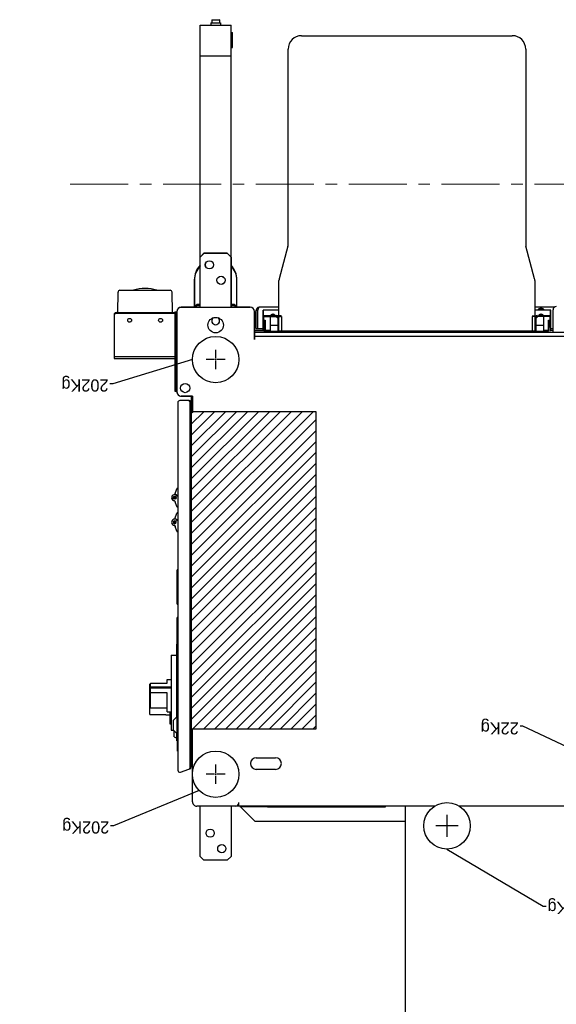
# Model space of a CAD drawing. Header units: millimetres. Extents: x -25815 to -21524, y -24008 to -19907.
# Tile 3 of 5: x -25054 to -24173, y -21524 to -19907. Entities that reach past the tile are written whole.
import ezdxf

# ---------------------------------------------------------------- set-up
doc = ezdxf.new("R2010")
doc.units = ezdxf.units.MM
doc.linetypes.add('CENTER', pattern=[2, 1.25, -0.25, 0.25, -0.25])
doc.linetypes.add('CENTER2', pattern=[1.125, 0.75, -0.125, 0.125, -0.125])
doc.dimstyles.get("Standard").update_dxf_attribs({"dimtxt": 0.18, "dimasz": 0.18, "dimexe": 0.18, "dimexo": 0.0625, "dimgap": 0.09, "dimtad": 0, "dimtih": 1, "dimtoh": 1, "dimdec": 4, "dimzin": 0, "dimdsep": 46, "dimtxsty": 'Standard', "dimcen": 0.09, "dimadec": 0, "dimazin": 0, "dimtfac": 1, "dimtdec": 4, "dimtofl": 0, "dimtmove": 0, "dimatfit": 3, "dimfxl": 1, "dimtolj": 1, "dimtzin": 0, "dimarcsym": 0})

# ---------------------------------------------------------------- blocks, each defined once
blk = doc.blocks.new('*U4')
at = {"color": 0, "linetype": 'CENTER2', "transparency": 16777216}
for p, q in [((-0.62, 0), (-0.1, 0)), ((0, 0.1), (0, 0.62)), ((0.1, 0), (0.62, 0)), ((0, -0.62), (0, -0.1))]:
    blk.add_line(p, q, dxfattribs=at)
at = {"color": 0, "linetype": 'Continuous', "transparency": 16777216}
for p, q in [((-0.05, 0), (0.05, 0)), ((0, -0.05), (0, 0.05))]:
    blk.add_line(p, q, dxfattribs=at)
blk = doc.blocks.new('*U8')
at = {"color": 0, "linetype": 'CENTER2', "transparency": 16777216}
for p, q in [((-0.62, 0), (-0.1, 0)), ((0, 0.1), (0, 0.62)), ((0.1, 0), (0.62, 0)), ((0, -0.62), (0, -0.1))]:
    blk.add_line(p, q, dxfattribs=at)
at = {"color": 0, "linetype": 'Continuous', "transparency": 16777216}
for p, q in [((-0.05, 0), (0.05, 0)), ((0, -0.05), (0, 0.05))]:
    blk.add_line(p, q, dxfattribs=at)
blk = doc.blocks.new('$RECOVER_251031184337-0')
h = blk.add_hatch()
h.set_pattern_fill('ANSI31', color=1, style=0, pattern_type=2)
h.set_pattern_definition([(45, (37.32413, -19.16026), (-0.3535534, 0.3535534), [])])
h.paths.add_polyline_path([(182.126, 74.847), (174.051, 74.847), (174.051, 54.347), (182.126, 54.347)])
at = {"color": 1, "linetype": 'Continuous'}
for p, q in [((168.301, 79.847), (168.301, 140.874)), ((168.301, 79.847), (181.771, 79.847)), ((169.551, 79.877), (177.201, 79.877)), ((169.581, 79.907), (177.171, 79.907)), ((177.201, 79.877), (177.171, 79.907)), ((177.201, 79.847), (177.201, 79.877)), ((178.981, 79.867), (177.201, 79.867)), ((179.051, 79.847), (179.051, 79.637)), ((179.051, 79.637), (179.051, 79.622)), ((182.051, 79.567), (182.051, 74.847)), ((176.676, 77.472), (177.926, 77.472)), ((182.131, 75.737), (182.131, 77.313)), ((182.206, 77.336), (182.206, 53.752)), ((182.215, 77.433), (182.227, 77.401)), ((182.828, 77.65), (182.288, 77.453)), ((182.996, 53.752), (182.996, 77.532)), ((177.926, 76.722), (176.676, 76.722)), ((183.016, 76.292), (182.996, 76.292)), ((183.016, 76.292), (183.016, 75.637)), ((182.126, 75.737), (182.051, 75.737)), ((182.051, 75.662), (182.126, 75.662)), ((182.126, 53.347), (182.126, 75.737)), ((183.071, 75.637), (182.996, 75.637)), ((183.03, 75.185), (183.28, 74.945)), ((183.03, 75.185), (183.03, 74.055)), ((183.071, 75.637), (183.071, 75.145)), ((183.231, 75.373), (183.071, 75.448)), ((183.231, 75.373), (183.231, 74.991)), ((174.051, 74.847), (174.051, 54.347)), ((182.126, 74.847), (174.051, 74.847)), ((182.206, 74.992), (182.126, 74.992)), ((182.126, 74.841), (182.206, 74.841)), ((183.028, 75.053), (182.996, 75.053)), ((183.28, 74.945), (183.28, 74.295)), ((183.426, 74.928), (183.28, 74.928)), ((183.426, 70.085), (183.426, 74.928)), ((183.511, 74.528), (183.426, 74.528)), ((183.511, 73.746), (183.511, 74.528)), ((182.206, 74.399), (182.126, 74.399)), ((182.126, 74.247), (182.206, 74.247)), ((183.028, 74.187), (182.996, 74.187)), ((183.03, 74.055), (183.28, 74.295)), ((183.071, 74.095), (183.071, 69.367)), ((183.771, 73.938), (183.511, 73.938)), ((184.811, 73.936), (183.771, 73.936)), ((184.811, 73.936), (184.811, 71.96)), ((183.686, 73.746), (183.426, 73.746)), ((183.686, 73.746), (183.686, 72.526)), ((184.765, 73.505), (183.686, 73.505)), ((184.765, 73.505), (184.765, 72.225)), ((184.811, 73.498), (184.765, 73.498)), ((183.426, 72.225), (184.765, 72.225)), ((183.426, 72.195), (184.765, 72.195)), ((184.765, 72.139), (183.426, 72.139)), ((183.686, 72.526), (184.765, 72.526)), ((184.765, 72.195), (184.765, 71.902)), ((184.811, 71.96), (184.765, 71.96)), ((183.686, 71.66), (183.426, 71.66)), ((183.686, 71.902), (183.686, 71.66)), ((184.765, 71.902), (183.686, 71.902)), ((182.206, 70.085), (182.126, 70.085)), ((183.426, 70.085), (183.071, 70.085)), ((182.996, 69.367), (183.071, 69.367)), ((183.04, 69.367), (183.04, 67.661)), ((182.996, 67.661), (183.04, 67.661)), ((183.04, 66.781), (182.996, 66.781)), ((183.04, 66.781), (183.04, 64.576)), ((182.996, 64.576), (183.04, 64.576)), ((183.026, 62.062), (182.996, 62.092)), ((183.035, 62.092), (182.996, 62.092)), ((183.065, 62.068), (183.172, 61.76)), ((183.19, 61.711), (183.172, 61.76)), ((183.172, 61.76), (183.183, 61.729)), ((183.193, 61.282), (183.065, 60.916)), ((183.156, 61.517), (183.094, 61.517)), ((183.094, 61.467), (183.156, 61.467)), ((183.12, 61.549), (183.101, 61.492)), ((183.11, 61.502), (183.172, 61.502)), ((183.11, 61.483), (183.172, 61.483)), ((183.168, 61.583), (183.12, 61.549)), ((183.171, 61.532), (183.156, 61.517)), ((183.156, 61.467), (183.171, 61.452)), ((183.225, 61.583), (183.168, 61.583)), ((183.171, 61.594), (183.171, 61.532)), ((183.171, 61.452), (183.171, 61.39)), ((183.172, 61.502), (183.187, 61.517)), ((183.187, 61.468), (183.172, 61.483)), ((183.187, 61.579), (183.187, 61.517)), ((183.187, 61.468), (183.187, 61.406)), ((183.206, 61.517), (183.206, 61.579)), ((183.206, 61.517), (183.221, 61.502)), ((183.221, 61.483), (183.206, 61.468)), ((183.206, 61.406), (183.206, 61.468)), ((183.221, 61.532), (183.221, 61.594)), ((183.236, 61.517), (183.221, 61.532)), ((183.283, 61.502), (183.221, 61.502)), ((183.221, 61.483), (183.283, 61.483)), ((183.221, 61.452), (183.236, 61.467)), ((183.221, 61.39), (183.221, 61.452)), ((183.273, 61.549), (183.225, 61.583)), ((183.298, 61.517), (183.236, 61.517)), ((183.236, 61.467), (183.298, 61.467)), ((183.291, 61.492), (183.273, 61.549)), ((182.996, 60.892), (183.035, 60.892)), ((183.026, 60.477), (182.996, 60.507)), ((183.035, 60.507), (182.996, 60.507)), ((183.065, 60.483), (183.172, 60.175)), ((183.156, 59.932), (183.094, 59.932)), ((183.094, 59.882), (183.156, 59.882)), ((183.11, 59.917), (183.172, 59.917)), ((183.11, 59.898), (183.172, 59.898)), ((183.171, 59.947), (183.156, 59.932)), ((183.156, 59.882), (183.171, 59.867)), ((183.171, 60.009), (183.171, 59.947)), ((183.171, 59.867), (183.171, 59.805)), ((183.19, 60.126), (183.172, 60.175)), ((183.172, 60.175), (183.183, 60.144)), ((183.172, 59.917), (183.187, 59.932)), ((183.187, 59.883), (183.172, 59.898)), ((183.187, 59.994), (183.187, 59.932)), ((183.187, 59.883), (183.187, 59.821)), ((183.206, 59.932), (183.206, 59.994)), ((183.206, 59.932), (183.221, 59.917)), ((183.221, 59.898), (183.206, 59.883)), ((183.206, 59.821), (183.206, 59.883)), ((183.221, 59.947), (183.221, 60.009)), ((183.236, 59.932), (183.221, 59.947)), ((183.283, 59.917), (183.221, 59.917)), ((183.221, 59.898), (183.283, 59.898)), ((183.221, 59.867), (183.236, 59.882)), ((183.221, 59.805), (183.221, 59.867)), ((183.298, 59.932), (183.236, 59.932)), ((183.236, 59.882), (183.298, 59.882)), ((182.996, 59.307), (183.035, 59.307)), ((183.051, 59.755), (183.006, 59.819)), ((183.021, 59.797), (183.054, 59.753)), ((183.116, 59.713), (183.051, 59.755)), ((183.192, 59.694), (183.065, 59.331)), ((183.192, 59.697), (183.116, 59.713)), ((182.191, 55.127), (182.131, 55.127)), ((174.051, 54.347), (182.126, 54.347)), ((182.051, 54.347), (182.051, 53.347)), ((182.051, 53.347), (182.051, 54.347)), ((182.259, 53.653), (182.259, 53.627)), ((182.259, 53.627), (182.871, 53.627)), ((182.051, 53.347), (182.771, 53.347)), ((182.771, 53.347), (182.051, 53.347)), ((183.051, 53.067), (183.051, 47.877)), ((183.051, 47.877), (183.051, 53.067)), ((183.051, 53.037), (183.111, 53.037)), ((183.051, 53.037), (183.051, 47.907)), ((183.114, 53.037), (183.051, 53.037)), ((183.111, 53.037), (183.171, 53.037)), ((183.111, 47.907), (183.111, 53.037)), ((183.111, 53.037), (183.171, 53.037)), ((183.111, 53.009), (183.111, 47.907)), ((183.114, 53.037), (183.114, 47.907)), ((183.114, 47.907), (183.114, 53.037)), ((183.171, 53.037), (183.171, 47.907)), ((183.171, 47.907), (183.171, 53.037)), ((187.111, 50.897), (183.171, 50.897)), ((187.111, 50.777), (183.187, 50.777)), ((187.111, 50.777), (187.111, 50.897)), ((187.111, 48.117), (187.111, 50.777)), ((178.051, 47.877), (178.051, 49.682)), ((178.051, 49.682), (178.051, 47.877)), ((178.051, 49.457), (118.551, 49.457)), ((158.746, 49.207), (157.746, 49.207)), ((158.746, 49.207), (158.746, 47.757)), ((178.051, 49.207), (158.746, 49.207)), ((158.746, 49.097), (158.899, 49.097)), ((158.899, 49.089), (158.899, 47.79)), ((158.899, 49.089), (158.939, 49.089)), ((158.939, 49.089), (158.939, 48.195)), ((158.959, 48.853), (158.959, 49.129)), ((159.037, 49.129), (159.037, 48.42)), ((177.344, 49.129), (159.037, 49.129)), ((159.037, 49.089), (159.372, 49.089)), ((159.372, 48.715), (159.372, 49.129)), ((159.844, 49.129), (159.844, 48.715)), ((159.858, 49.089), (159.884, 49.089)), ((159.884, 48.243), (159.884, 49.089)), ((159.923, 49.089), (159.884, 49.089)), ((159.923, 48.184), (159.923, 49.109)), ((176.459, 49.109), (159.923, 49.109)), ((160.081, 49.109), (160.081, 48.184)), ((176.301, 48.184), (176.301, 49.109)), ((176.459, 49.109), (176.459, 48.184)), ((176.498, 49.089), (176.459, 49.089)), ((176.498, 48.243), (176.498, 49.089)), ((176.498, 49.089), (176.537, 49.089)), ((176.537, 48.715), (176.537, 49.129)), ((177.01, 49.129), (177.01, 48.715)), ((177.01, 49.089), (177.344, 49.089)), ((177.344, 48.42), (177.344, 49.129)), ((177.423, 49.129), (177.423, 48.853)), ((177.443, 49.089), (177.443, 48.195)), ((177.482, 49.089), (177.443, 49.089)), ((177.482, 49.097), (178.051, 49.097)), ((178.051, 49.097), (177.482, 49.097)), ((177.482, 49.089), (177.482, 47.79)), ((158.899, 48.977), (158.746, 48.977)), ((158.959, 48.853), (158.959, 48.42)), ((159.037, 48.853), (158.959, 48.853)), ((159.037, 48.42), (158.959, 48.42)), ((159.844, 48.754), (159.372, 48.754)), ((159.372, 48.184), (159.372, 48.715)), ((159.844, 48.715), (159.844, 48.302)), ((177.01, 48.754), (176.537, 48.754)), ((176.537, 48.302), (176.537, 48.715)), ((177.01, 48.715), (177.01, 48.184)), ((177.423, 48.853), (177.344, 48.853)), ((177.423, 48.42), (177.344, 48.42)), ((177.423, 48.42), (177.423, 48.853)), ((177.926, 48.977), (177.482, 48.977)), ((177.836, 48.977), (177.836, 47.777)), ((177.926, 48.977), (177.926, 47.777)), ((158.899, 47.79), (159.923, 47.79)), ((158.919, 48.157), (158.919, 47.829)), ((159.401, 48.125), (158.919, 48.125)), ((158.951, 48.184), (160.029, 48.184)), ((160.029, 48.144), (158.951, 48.144)), ((159.394, 48.119), (159.414, 48.099)), ((159.665, 48.119), (159.394, 48.119)), ((159.665, 48.099), (159.394, 48.099)), ((159.665, 48.119), (159.645, 48.099)), ((159.726, 48.184), (159.844, 48.302)), ((159.884, 48.243), (159.868, 48.184)), ((159.868, 48.184), (159.884, 48.243)), ((159.923, 45.854), (159.923, 48.144)), ((177.431, 48.184), (176.352, 48.184)), ((176.352, 48.144), (177.431, 48.144)), ((176.459, 48.132), (176.459, 45.854)), ((176.459, 47.79), (177.482, 47.79)), ((176.498, 48.243), (176.514, 48.184)), ((176.537, 48.302), (176.655, 48.184)), ((176.616, 48.125), (176.557, 48.141)), ((176.716, 48.119), (176.737, 48.099)), ((176.988, 48.119), (176.716, 48.119)), ((176.988, 48.099), (176.716, 48.099)), ((176.988, 48.119), (176.967, 48.099)), ((177.462, 48.125), (176.98, 48.125)), ((177.462, 48.157), (177.462, 47.829)), ((177.806, 47.687), (177.836, 47.777)), ((177.926, 47.777), (177.836, 47.777)), ((178.051, 47.877), (178.073, 47.769)), ((178.073, 47.769), (178.133, 47.679)), ((182.969, 47.679), (183.03, 47.769)), ((183.03, 47.769), (183.051, 47.877)), ((183.051, 47.907), (183.111, 47.907)), ((183.114, 47.907), (183.051, 47.907)), ((183.171, 47.907), (183.111, 47.907)), ((183.111, 47.907), (183.171, 47.907)), ((183.231, 47.997), (186.991, 47.997)), ((186.991, 47.937), (183.231, 47.937)), ((183.34, 47.934), (183.363, 46.621)), ((183.361, 47.997), (183.361, 47.937)), ((186.883, 47.934), (186.86, 46.621)), ((186.861, 47.997), (186.861, 47.937)), ((158.663, 47.597), (159.923, 47.597)), ((159.714, 47.747), (159.344, 47.747)), ((159.445, 47.676), (159.465, 47.669)), ((159.445, 47.675), (159.445, 47.676)), ((159.515, 47.661), (159.515, 47.676)), ((159.544, 47.676), (159.544, 47.661)), ((159.544, 47.661), (159.568, 47.663)), ((159.591, 47.669), (159.568, 47.663)), ((159.614, 47.676), (159.591, 47.669)), ((159.614, 47.675), (159.614, 47.676)), ((176.459, 47.597), (177.746, 47.597)), ((178.133, 47.679), (178.223, 47.619)), ((178.223, 47.619), (178.331, 47.597)), ((179.551, 47.597), (178.331, 47.597)), ((178.331, 47.597), (179.551, 47.597)), ((179.173, 47.597), (179.173, 45.865)), ((179.174, 47.597), (179.174, 45.826)), ((179.301, 47.597), (179.301, 47.459)), ((179.301, 47.459), (179.301, 47.597)), ((179.351, 47.409), (179.301, 47.459)), ((179.551, 47.459), (179.301, 47.459)), ((179.301, 47.459), (179.351, 47.409)), ((179.301, 47.459), (179.551, 47.459)), ((179.551, 47.409), (179.351, 47.409)), ((179.351, 47.409), (179.551, 47.409)), ((179.551, 47.597), (179.551, 44.347)), ((181.551, 47.597), (179.551, 47.597)), ((179.556, 44.347), (179.556, 47.597)), ((181.556, 47.597), (179.556, 47.597)), ((182.771, 47.597), (181.551, 47.597)), ((181.551, 47.597), (181.551, 44.347)), ((181.551, 47.597), (182.771, 47.597)), ((181.801, 47.459), (181.551, 47.459)), ((181.551, 47.459), (181.801, 47.459)), ((181.751, 47.409), (181.551, 47.409)), ((181.551, 47.409), (181.751, 47.409)), ((181.556, 47.597), (181.556, 44.347)), ((181.751, 47.409), (181.801, 47.459)), ((181.801, 47.459), (181.751, 47.409)), ((181.801, 47.597), (181.801, 47.459)), ((181.801, 47.459), (181.801, 47.597)), ((181.929, 45.865), (181.929, 47.597)), ((181.93, 45.826), (181.93, 47.597)), ((182.771, 47.597), (182.879, 47.619)), ((182.879, 47.619), (182.969, 47.679)), ((186.734, 46.497), (183.489, 46.497)), ((159.936, 45.752), (160.5, 43.648)), ((175.881, 43.648), (176.445, 45.752)), ((179.801, 44.097), (179.551, 44.347)), ((179.551, 44.347), (179.551, 29.359)), ((179.556, 44.347), (179.806, 44.097)), ((181.301, 44.097), (179.801, 44.097)), ((179.806, 44.097), (181.306, 44.097)), ((181.551, 44.347), (181.301, 44.097)), ((181.306, 44.097), (181.556, 44.347)), ((181.551, 44.347), (181.551, 29.359)), ((160.514, 30.9), (160.514, 43.546)), ((175.868, 43.546), (175.868, 30.9)), ((179.551, 31.359), (181.551, 31.359)), ((179.471, 30.807), (179.471, 29.823)), ((179.551, 30.807), (179.471, 30.807)), ((175.002, 30.034), (161.38, 30.034)), ((179.551, 29.823), (179.471, 29.823)), ((181.551, 29.359), (179.551, 29.359)), ((180.241, 29.209), (180.241, 29.359)), ((180.861, 29.209), (180.861, 29.359)), ((180.861, 29.209), (180.241, 29.209)), ((180.301, 29.019), (180.301, 29.209)), ((180.301, 29.019), (180.321, 28.999)), ((180.801, 29.019), (180.301, 29.019)), ((180.781, 28.999), (180.321, 28.999)), ((180.801, 29.019), (180.781, 28.999)), ((180.801, 29.019), (180.801, 29.209))]:
    blk.add_line(p, q, dxfattribs=at)
at = {"color": 1}
for p, q in [((179.556, 83.097), (179.806, 83.347)), ((179.556, 79.847), (179.556, 83.097)), ((179.806, 83.347), (181.306, 83.347)), ((181.306, 83.347), (181.556, 83.097)), ((181.556, 83.097), (181.556, 79.847)), ((165.601, 80.404), (165.601, 81.844)), ((164.881, 81.124), (166.321, 81.124)), ((168.301, 80.847), (177.991, 80.847)), ((177.991, 80.847), (178.991, 79.847)), ((131.788, 79.847), (164.814, 79.847)), ((166.388, 79.847), (168.301, 79.847))]:
    blk.add_line(p, q, dxfattribs=at)
at = {"color": 1, "linetype": 'CENTER', "lineweight": 0, "ltscale": 3}
blk.add_line((189.95, 39.64), (107.779, 39.64), dxfattribs=at)
at = {"color": 1, "linetype": 'Continuous', "flags": 128}
for points in [[(183.026, 62.062), (183.039, 62.064), (183.052, 62.067), (183.065, 62.068)], [(183.065, 60.916), (183.042, 60.918), (183.019, 60.921), (182.996, 60.922)], [(183.026, 60.477), (183.039, 60.479), (183.052, 60.482), (183.065, 60.483)], [(183.065, 59.331), (183.042, 59.333), (183.019, 59.336), (182.996, 59.337)], [(183.085, 59.734), (183.12, 59.712), (183.121, 59.712)], [(158.951, 48.184), (158.945, 48.185), (158.94, 48.189), (158.939, 48.195)], [(159.394, 48.099), (159.416, 48.078), (159.443, 48.06), (159.472, 48.047)], [(159.519, 48.039), (159.505, 48.04), (159.489, 48.043), (159.472, 48.047)], [(159.519, 48.039), (159.519, 48.04), (159.519, 48.042), (159.52, 48.047)], [(159.52, 48.047), (159.526, 48.047), (159.533, 48.047), (159.538, 48.047)], [(159.538, 48.047), (159.54, 48.042), (159.54, 48.04), (159.54, 48.039)], [(159.587, 48.047), (159.57, 48.043), (159.554, 48.04), (159.54, 48.039)], [(159.665, 48.099), (159.642, 48.078), (159.616, 48.06), (159.587, 48.047)], [(159.766, 48.125), (159.825, 48.141), (159.829, 48.144)], [(160.029, 48.144), (160.035, 48.143), (160.04, 48.138), (160.041, 48.132)], [(176.34, 48.132), (176.342, 48.138), (176.346, 48.143), (176.352, 48.144)], [(176.553, 48.144), (176.557, 48.141), (176.616, 48.125)], [(176.716, 48.099), (176.739, 48.078), (176.766, 48.06), (176.795, 48.047)], [(176.842, 48.039), (176.827, 48.04), (176.812, 48.043), (176.795, 48.047)], [(176.842, 48.039), (176.842, 48.04), (176.842, 48.042), (176.843, 48.047)], [(176.843, 48.047), (176.849, 48.047), (176.856, 48.047), (176.861, 48.047)], [(176.861, 48.047), (176.862, 48.042), (176.863, 48.04), (176.862, 48.039)], [(176.91, 48.047), (176.893, 48.043), (176.877, 48.04), (176.862, 48.039)], [(176.988, 48.099), (176.965, 48.078), (176.939, 48.06), (176.91, 48.047)], [(177.443, 48.195), (177.441, 48.189), (177.437, 48.185), (177.431, 48.184)], [(159.515, 47.661), (159.488, 47.664), (159.465, 47.669)], [(159.515, 47.676), (159.525, 47.675), (159.534, 47.675), (159.544, 47.676)], [(177.746, 47.597), (177.776, 47.621), (177.806, 47.687)]]:
    blk.add_lwpolyline(points, dxfattribs=at)
at = {"color": 1}
for centre, radius in [((180.156, 82.597), 0.265), ((165.601, 81.124), 1.5), ((180.906, 81.597), 0.265)]:
    blk.add_circle(centre, radius, dxfattribs=at)
at = {"color": 1, "linetype": 'Continuous'}
for centre, radius in [((180.551, 77.787), 1.5), ((183.196, 59.907), 0.095), ((182.521, 52.817), 0.3), ((180.551, 50.977), 1.5), ((180.551, 50.977), 1.5), ((180.551, 48.747), 0.5), ((184.111, 48.437), 0.125), ((186.111, 48.437), 0.125), ((180.201, 45.847), 0.265), ((180.206, 45.847), 0.265), ((180.951, 44.847), 0.265), ((180.956, 44.847), 0.265)]:
    blk.add_circle(centre, radius, dxfattribs=at)
for centre, radius, start, end in [((179.261, 79.637), 0.21, 90, 180), ((181.771, 79.567), 0.28, 360, 90), ((176.676, 77.097), 0.375, 90, 270), ((177.926, 77.097), 0.375, 270, 90), ((182.259, 77.313), 0.128, 110, 180), ((182.331, 77.336), 0.125, 110, 180), ((182.871, 77.532), 0.125, 0, 110), ((183.035, 62.062), 0.03, 11.7996, 90), ((183.196, 61.492), 0.21, 204.90915, 269.04764), ((183.196, 61.492), 0.2, 209.16589, 84.60083), ((183.196, 61.492), 0.095, 180, 360), ((183.218, 61.721), 0.03, 199.29133, 254.95581), ((183.218, 61.263), 0.03, 95.39917, 149.4114), ((183.035, 60.922), 0.03, 270, 348.15437), ((183.035, 60.477), 0.03, 11.7996, 90), ((183.196, 59.907), 0.2, 210, 360), ((183.218, 60.136), 0.03, 199.29005, 254.95581), ((183.196, 59.907), 0.2, 360, 84.60083), ((183.196, 59.907), 0.21, 204.90915, 268.89063), ((183.196, 59.907), 0.2, 209.40573, 210), ((183.035, 59.337), 0.03, 270, 348.15437), ((183.218, 59.678), 0.03, 95.39917, 154.78689), ((182.259, 53.755), 0.128, 180, 270), ((182.331, 53.752), 0.125, 180, 270), ((182.871, 53.752), 0.125, 270, 360), ((182.207, 53.503), 0.156, 238.67159, 253.63636), ((182.771, 53.067), 0.28, 360, 90), ((182.771, 53.067), 0.28, 0, 90), ((177.344, 49.129), 0.0787, 360, 90), ((180.551, 48.472), 0.25, 305.53707, 234.46293), ((158.536, 47.757), 0.21, 270, 360), ((158.951, 48.195), 0.0512, 180, 270), ((160.029, 48.132), 0.0512, 360, 90), ((176.352, 48.132), 0.0512, 90, 180), ((177.431, 48.195), 0.0512, 270, 360), ((177.746, 47.777), 0.18, 270, 360), ((178.331, 47.877), 0.28, 180, 270), ((178.331, 47.877), 0.28, 180, 270), ((182.771, 47.877), 0.28, 270, 360), ((182.771, 47.877), 0.28, 270, 0), ((183.231, 48.117), 0.12, 240, 270), ((183.231, 48.057), 0.12, 240, 270), ((186.991, 48.117), 0.12, 270, 0), ((186.991, 48.057), 0.12, 270, 0), ((159.529, 47.9), 0.24, 219.60193, 249.36221), ((159.529, 47.9), 0.24, 290.63779, 320.39807), ((183.489, 46.623), 0.126, 181, 270), ((185.111, 48.719), 2.347, 251.22394, 288.77606), ((186.734, 46.623), 0.126, 270, 359), ((160.317, 45.854), 0.394, 180, 195), ((176.065, 45.854), 0.394, 345, 360), ((180.551, 45.865), 1.378, 180, 223.34252), ((180.551, 45.865), 1.378, 316.65748, 0), ((180.552, 45.826), 1.378, 180, 223.21457), ((180.552, 45.826), 1.378, 316.72721, 360), ((160.12, 43.546), 0.394, 360, 15), ((176.262, 43.546), 0.394, 165, 180), ((161.38, 30.9), 0.866, 180, 270), ((175.002, 30.9), 0.866, 270, 360)]:
    blk.add_arc(centre, radius, start, end, dxfattribs=at)
at = {"color": 1, "linetype": 'CENTER2', "rotation": 359.999999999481}
for name, p in [('*U8', (180.551, 77.787)), ('*U4', (180.551, 50.977))]:
    blk.add_blockref(name, p, dxfattribs=at)
at = {"color": 1, "char_height": 0.7874}
for s, insert, attachment_point in [('175Kg', (159.108, 85.793), 9), ('202Kg', (187.427, 80.596), 7), ('22Kg', (160.963, 75.211), 1), ('202Kg', (187.475, 52.018), 7)]:
    blk.add_mtext(s, dxfattribs=dict(at, insert=insert, attachment_point=attachment_point))
at = {"color": 1, "annotation_type": 0, "has_hookline": 1}
for points, hookline_direction, text_width in [([(165.601, 82.624), (159.378, 86.318), (159.198, 86.318)], 1, 3.412), ([(181.612, 78.848), (187.157, 81.121), (187.337, 81.121)], 0, 3.543), ([(156.362, 76.727), (160.693, 74.686), (160.873, 74.686)], 0, 2.887), ([(182.051, 50.977), (187.205, 52.543), (187.385, 52.543)], 0, 3.543)]:
    blk.add_leader(points, dimstyle='Standard', dxfattribs=dict(at, hookline_direction=hookline_direction, text_width=text_width))

msp = doc.modelspace()

# ---------------------------------------------------------------- block references
at = {"xscale": 25.4, "yscale": 25.4, "zscale": 25.4, "rotation": 180}
msp.add_blockref('$RECOVER_251031184337-0', (-20146.1, -19170.7), dxfattribs=at)

doc.saveas('drawing.dxf')
